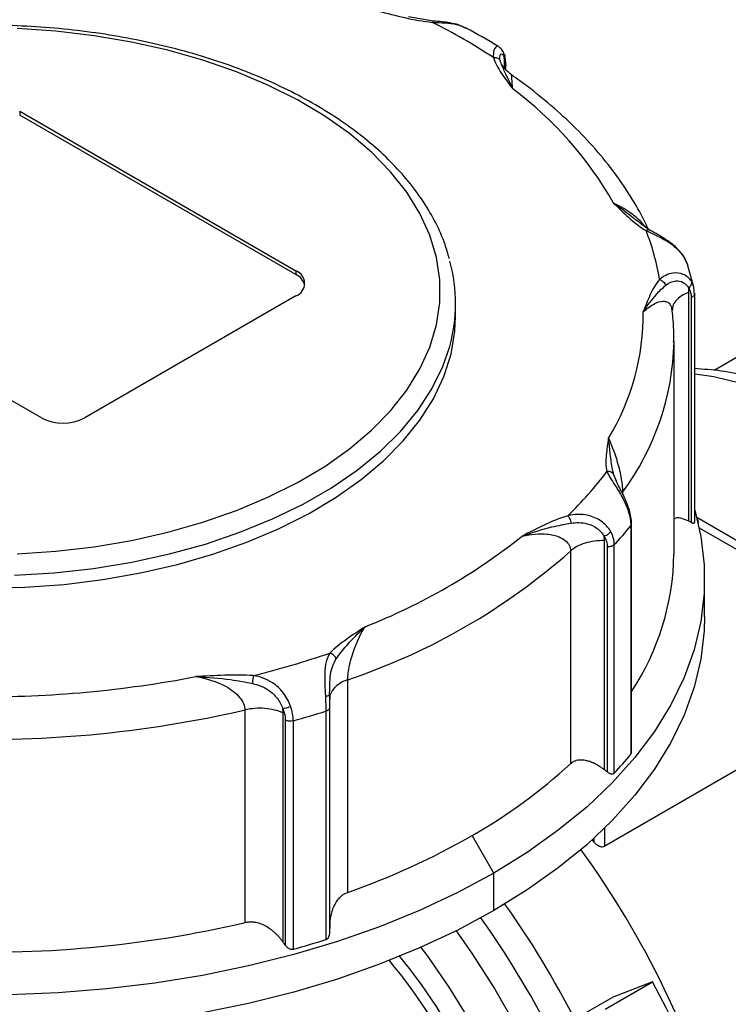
# Model space of a CAD drawing. Header units: inches. Extents: x 0 to 33, y 0 to 25.5.
# Tile 14 of 16: x 25 to 26.8, y 20.8 to 23.3. Entities that reach past the tile are written whole.
import ezdxf

# ---------------------------------------------------------------- set-up
doc = ezdxf.new("R2010")
doc.units = ezdxf.units.IN
doc.header["$LTSCALE"] = 3
doc.header["$MEASUREMENT"] = 0

msp = doc.modelspace()

# ---------------------------------------------------------------- linework, layer by layer
for p, q in [((26.0277, 23.3106), (25.964, 23.3215)), ((26.2104, 23.1903), (26.2104, 23.2044)), ((26.2129, 23.1923), (26.2129, 23.187)), ((26.2141, 23.1855), (26.2141, 23.1962)), ((24.965, 23.0788), (25.6749, 22.6689)), ((24.965, 23.0788), (24.965, 23.0691)), ((25.6749, 22.6593), (24.965, 23.0691)), ((26.5711, 22.7823), (26.5541, 22.7954)), ((26.5847, 22.773), (26.5611, 22.7893)), ((25.0207, 22.2913), (24.3108, 22.7011)), ((26.6816, 22.6838), (26.6735, 22.7015)), ((26.6751, 22.6993), (26.6808, 22.6854)), ((25.6749, 22.6689), (25.6749, 22.6593)), ((26.6963, 22.6294), (26.6808, 22.6854)), ((26.6845, 22.0257), (26.6845, 22.6143)), ((26.6989, 22.6077), (26.6973, 22.6268)), ((25.6749, 22.6047), (25.132, 22.2913)), ((26.6906, 22.6006), (26.6906, 22.0227)), ((26.6993, 22.0232), (26.6993, 22.61)), ((26.0851, 22.5524), (26.0851, 22.5846)), ((26.6421, 22.5698), (26.6418, 22.5672)), ((26.9623, 22.5364), (26.749, 22.4132)), ((26.6462, 21.9416), (26.6462, 22.4881)), ((26.4934, 22.1408), (26.4917, 22.1453)), ((26.498, 22.1285), (26.4934, 22.1408)), ((26.5148, 22.0948), (26.5148, 22.1017)), ((27.2938, 21.6948), (26.7046, 22.035)), ((26.5352, 22.0139), (26.5352, 21.4272)), ((26.5371, 21.4321), (26.5371, 22.0188)), ((26.7109, 22.0087), (27.2975, 21.67)), ((26.4673, 21.3874), (26.4673, 21.976)), ((26.4747, 21.9598), (26.4747, 21.3819)), ((26.4927, 21.379), (26.4927, 21.9657)), ((26.3802, 21.9492), (26.3802, 21.4027)), ((26.7249, 21.7809), (26.7249, 21.8773)), ((27.2975, 21.67), (26.4683, 21.1913)), ((25.8081, 21.0724), (25.8081, 21.6189)), ((25.7609, 21.5786), (25.7615, 21.5965)), ((25.5439, 21.5412), (25.5439, 20.9947)), ((25.6417, 20.9448), (25.6417, 21.5333)), ((25.7516, 21.5379), (25.7516, 20.9512)), ((25.7619, 20.9696), (25.7619, 21.5479)), ((25.6475, 21.5147), (25.6475, 20.9368)), ((25.6681, 20.9267), (25.6681, 21.5134)), ((26.4683, 21.1913), (26.4683, 21.2382)), ((26.1829, 21.122), (26.1273, 21.2184)), ((26.4404, 21.2022), (26.4362, 21.2079)), ((26.4404, 21.2118), (26.4404, 21.2022)), ((26.1829, 21.0255), (26.1829, 21.122)), ((26.4696, 20.7728), (26.5908, 20.8428)), ((26.5908, 20.8428), (26.4871, 20.8027)), ((26.3908, 20.7471), (26.4871, 20.8027))]:
    msp.add_line(p, q)
at = {"flags": 128}
for points in [[(24.9581, 21.9423), (25.0577, 21.9489), (25.1561, 21.9604), (25.2523, 21.9767), (25.3458, 21.9977), (25.4358, 22.0233), (25.5217, 22.0532), (25.6029, 22.0872), (25.6787, 22.1251), (25.7486, 22.1667), (25.8122, 22.2115), (25.8688, 22.2593), (25.9181, 22.3097), (25.9598, 22.3624), (25.9935, 22.417), (26.019, 22.473), (26.0361, 22.5301), (26.0447, 22.5878), (26.0447, 22.6457), (26.0361, 22.7034), (26.019, 22.7604), (25.9935, 22.8165), (25.9598, 22.871), (25.9181, 22.9237), (25.8688, 22.9741), (25.8122, 23.0219), (25.7486, 23.0667), (25.6787, 23.1083), (25.6029, 23.1462), (25.5217, 23.1803), (25.4358, 23.2102), (25.3458, 23.2357), (25.2523, 23.2567), (25.1561, 23.273), (25.0577, 23.2845), (24.9581, 23.2911)], [(24.8763, 21.8535), (24.978, 21.8561), (25.0789, 21.8636), (25.1784, 21.8759), (25.2758, 21.893), (25.3703, 21.9148), (25.4613, 21.9411), (25.5482, 21.9717), (25.6303, 22.0065), (25.7071, 22.045), (25.778, 22.0872), (25.8425, 22.1327), (25.9001, 22.1811), (25.9505, 22.2321), (25.9933, 22.2854), (26.0282, 22.3406), (26.055, 22.3973), (26.0734, 22.4551), (26.0833, 22.5136), (26.0851, 22.5524)], [(24.9516, 21.8871), (25.0537, 21.8934), (25.1546, 21.9046), (25.2535, 21.9208), (25.3496, 21.9418), (25.4424, 21.9673), (25.531, 21.9974), (25.6149, 22.0316), (25.6935, 22.0699), (25.7661, 22.1118), (25.8324, 22.1572), (25.8917, 22.2056), (25.9437, 22.2567), (25.988, 22.3103), (26.0243, 22.3658), (26.0523, 22.4229), (26.0701, 22.4746)], [(26.6993, 22.4046), (26.7484, 22.3972), (26.8189, 22.3802)], [(26.6993, 22.0544), (26.7152, 21.9866), (26.7238, 21.9138), (26.7238, 21.8409), (26.7152, 21.7681), (26.698, 21.6958), (26.6723, 21.6244), (26.6382, 21.5542), (26.5959, 21.4854), (26.5456, 21.4185), (26.4874, 21.3538), (26.4218, 21.2915), (26.3489, 21.2319), (26.2692, 21.1753), (26.1829, 21.122)], [(26.7249, 21.7809), (26.7238, 21.7444), (26.7152, 21.6716), (26.698, 21.5994), (26.6723, 21.528), (26.6382, 21.4577), (26.5959, 21.389), (26.5456, 21.3221), (26.4874, 21.2573), (26.4218, 21.195), (26.3489, 21.1354), (26.2692, 21.0789), (26.1829, 21.0255)], [(26.1829, 21.122), (26.0906, 21.0722), (25.9926, 21.0262), (25.8894, 20.9841), (25.7814, 20.9462), (25.6692, 20.9127), (25.5533, 20.8836), (25.4343, 20.8592), (25.3126, 20.8395), (25.1889, 20.8246), (25.0637, 20.8147), (24.9377, 20.8097)], [(26.1829, 21.0255), (26.0906, 20.9758), (25.9926, 20.9297), (25.8894, 20.8877), (25.7814, 20.8498), (25.6692, 20.8162), (25.5533, 20.7871), (25.4343, 20.7627)], [(26.0868, 20.9738), (26.1278, 20.9147), (26.1857, 20.8237), (26.2395, 20.7299)], [(25.9961, 20.9313), (26.0111, 20.9109), (26.0678, 20.8286), (26.1206, 20.7431)]]:
    msp.add_lwpolyline(points, dxfattribs=at)
for centre, radius, start, end in [((25.2844, 21.8425), 1.6417, 56.854, 63.1514), ((25.665, 22.3752), 0.9491, 29.5311, 53.3334), ((25.9923, 22.545), 0.625, 9.3444, 21.3398), ((25.6744, 22.5846), 0.4106, 344.465, 15.4126), ((25.6627, 22.6368), 0.0344, 290.7834, 69.2166), ((25.6572, 22.6216), 0.0416, 14.418, 64.8246), ((25.9528, 22.5581), 0.6145, 328.7256, 0.5902), ((25.9725, 22.5016), 0.6739, 323.5969, 358.6807), ((25.0763, 22.3987), 0.121, 242.6097, 297.3903), ((25.695, 22.7399), 0.9748, 314.1096, 323.0259), ((26.6916, 22.0228), 0.0175, 346.5553, 40.9052), ((25.7424, 22.6708), 1.0296, 316.7788, 320.3566), ((25.2679, 23.2338), 1.5905, 291.5755, 308.4191), ((25.2811, 23.1924), 1.6595, 288.5165, 311.4781), ((25.9821, 21.9531), 0.6641, 326.6835, 359.0081), ((24.9827, 23.9737), 2.4158, 283.9574, 288.8244), ((24.8778, 24.4203), 2.8452, 269.5167, 280.9318), ((24.877, 24.4287), 2.9635, 267.4432, 283.0053), ((24.9893, 23.9754), 2.5539, 285.4147, 287.3671), ((25.7424, 22.0841), 1.0296, 316.7788, 320.3566), ((25.4399, 22.428), 1.3912, 299.6099, 312.5254), ((25.1553, 22.921), 1.9605, 289.4513, 299.7224), ((24.4924, 19.7925), 2.3659, 15.7804, 35.9736), ((24.226, 19.6384), 2.4322, 27.1183, 35.2639), ((24.877, 23.8822), 2.9635, 267.4432, 283.0053), ((24.2061, 19.6269), 2.3842, 27.1187, 35.3722), ((24.9893, 23.3887), 2.5539, 285.4147, 287.3671), ((24.7957, 19.9688), 1.4542, 11.2081, 39.6885), ((24.7879, 19.9646), 1.4903, 11.2476, 39.2808)]:
    msp.add_arc(centre, radius, start, end)
msp.add_ellipse((25.7431, 20.5142), major_axis=(-0.8421, 1.3718), ratio=0.55852, start_param=3.126505, end_param=4.610636)
for points, knots in [([(25.8863, 23.336), (25.909, 23.3304), (25.9316, 23.3246), (25.9778, 23.3143), (26.0014, 23.3096), (26.0258, 23.3072)], [0, 0, 0, 0, 0.5, 0.5, 1, 1, 1, 1]), ([(26.0685, 22.7005), (26.0652, 22.7126), (26.0569, 22.7436), (26.0349, 22.7923), (26.0036, 22.8465), (25.9648, 22.8991), (25.9191, 22.9496), (25.8665, 22.9978), (25.8076, 23.0433), (25.7427, 23.0859), (25.6722, 23.1252), (25.5967, 23.1609), (25.5166, 23.193), (25.4324, 23.2211), (25.3448, 23.2452), (25.2542, 23.2651), (25.1612, 23.2807), (25.0665, 23.2919), (24.9705, 23.2986), (24.874, 23.3008), (24.7774, 23.2986), (24.6815, 23.2918), (24.5867, 23.2805), (24.4938, 23.2649), (24.4033, 23.245), (24.3157, 23.2209), (24.2316, 23.1927), (24.1517, 23.1605), (24.083, 23.1285), (24.0435, 23.1058), (24.0272, 23.0964)], [0, 0, 0, 0, 0.022708, 0.05845, 0.094407, 0.130598, 0.166998, 0.20356, 0.24023, 0.276961, 0.313718, 0.350473, 0.387213, 0.423933, 0.460631, 0.49731, 0.533972, 0.57062, 0.607258, 0.643892, 0.680525, 0.717161, 0.753804, 0.790458, 0.827129, 0.86382, 0.900536, 0.937279, 0.974052, 1, 1, 1, 1]), ([(26.0278, 23.3106), (26.0277, 23.3106), (26.0274, 23.311), (26.0268, 23.31), (26.0261, 23.3081), (26.0258, 23.3072)], [0, 0, 0, 0, 0.091854, 0.54593, 1, 1, 1, 1]), ([(26.0258, 23.3072), (26.0364, 23.3068), (26.0577, 23.306), (26.0882, 23.3029), (26.1041, 23.2958), (26.1118, 23.2924)], [0, 0, 0, 0, 0.336989, 0.679206, 1, 1, 1, 1]), ([(26.113, 23.292), (26.1064, 23.2951), (26.0936, 23.3012), (26.0644, 23.3074), (26.0422, 23.3094), (26.0277, 23.3107)], [0, 0, 0, 0, 0.269813, 0.525517, 1, 1, 1, 1]), ([(26.1968, 23.2438), (26.1956, 23.2445), (26.1686, 23.2617), (26.1396, 23.2775), (26.1119, 23.2927)], [0, 0, 0, 0, 0.0443026, 1, 1, 1, 1]), ([(26.1968, 23.2438), (26.1968, 23.2438), (26.1942, 23.2476), (26.1879, 23.2442), (26.1818, 23.2346), (26.1819, 23.2228), (26.182, 23.217)], [0, 0, 0, 0, 0.004024, 0.347344, 0.680555, 1, 1, 1, 1]), ([(26.2105, 23.2245), (26.2088, 23.2287), (26.2053, 23.2372), (26.1997, 23.2416), (26.1968, 23.2439)], [0, 0, 0, 0, 0.4905169, 1, 1, 1, 1]), ([(26.182, 23.217), (26.1852, 23.2174), (26.1928, 23.2165), (26.1982, 23.2121), (26.1999, 23.209)], [0, 0, 0, 0, 0.428571, 1, 1, 1, 1]), ([(26.1999, 23.209), (26.1982, 23.216), (26.1985, 23.2262), (26.2048, 23.2276), (26.2088, 23.2202), (26.2102, 23.2146)], [-0.2873702, -0.2873702, -0.2873702, -0.2873702, -0.1642115, -0.0821058, 0, 0, 0, 0]), ([(26.2104, 23.2245), (26.2105, 23.2245), (26.2112, 23.223), (26.2114, 23.2195), (26.2106, 23.2163), (26.2102, 23.2146)], [0, 0, 0, 0, 0.010498, 0.505252, 1, 1, 1, 1]), ([(26.214, 23.1973), (26.2138, 23.2025), (26.2134, 23.2131), (26.2115, 23.2207), (26.2105, 23.2245)], [0, 0, 0, 0, 0.497055, 1, 1, 1, 1]), ([(26.182, 23.217), (26.1862, 23.203), (26.1942, 23.1893), (26.2121, 23.1627), (26.2221, 23.1496), (26.2318, 23.1365)], [0, 0, 0, 0, 0.5, 0.5, 1, 1, 1, 1]), ([(26.2318, 23.1365), (26.2318, 23.1366), (26.2317, 23.1367), (26.2243, 23.1536), (26.2141, 23.174), (26.2039, 23.1962), (26.2009, 23.2047), (26.1999, 23.209)], [-0.3766995, -0.3766995, -0.3766995, -0.3766995, -0.3750662, -0.3750662, -0.1500265, -0.0750132, 0, 0, 0, 0]), ([(26.2283, 23.1726), (26.2232, 23.1768), (26.2129, 23.1853), (26.2062, 23.1965), (26.2054, 23.1965), (26.205, 23.1964)], [0, 0, 0, 0, 0.357273, 0.719886, 1, 1, 1, 1]), ([(26.2138, 23.1973), (26.214, 23.1966), (26.2143, 23.1949), (26.2134, 23.1933), (26.2129, 23.1923)], [0, 0, 0, 0, 0.381562, 1, 1, 1, 1]), ([(26.2318, 23.1365), (26.2311, 23.1458), (26.2299, 23.1621), (26.2287, 23.1726), (26.2284, 23.1722), (26.2283, 23.172)], [0, 0, 0, 0, 0.489043, 0.864029, 1, 1, 1, 1]), ([(26.5799, 22.7763), (26.5784, 22.7798), (26.5667, 22.8059), (26.5397, 22.8537), (26.4962, 22.9188), (26.4451, 22.982), (26.3872, 23.043), (26.3223, 23.1015), (26.2686, 23.1442), (26.2358, 23.1671), (26.2285, 23.1722)], [0, 0, 0, 0, 0.0230857, 0.1762904, 0.3302284, 0.4852003, 0.6410559, 0.7975972, 0.9546189, 1, 1, 1, 1]), ([(26.4909, 22.843), (26.5036, 22.8308), (26.516, 22.8185), (26.5428, 22.7944), (26.5572, 22.7826), (26.5744, 22.7724)], [0, 0, 0, 0, 0.5, 0.5, 1, 1, 1, 1]), ([(26.5738, 22.7806), (26.57, 22.7851), (26.5576, 22.8), (26.5293, 22.8229), (26.5048, 22.8358), (26.4909, 22.843)], [0, 0, 0, 0, 0.15683, 0.522799, 1, 1, 1, 1]), ([(26.5541, 22.7954), (26.5489, 22.7993), (26.5268, 22.8162), (26.5065, 22.8314), (26.4909, 22.843)], [0, 0, 0, 0, 0.232166, 1, 1, 1, 1]), ([(26.5838, 22.7734), (26.5833, 22.7737), (26.5818, 22.7745), (26.5785, 22.7743), (26.5758, 22.773), (26.5744, 22.7724)], [0, 0, 0, 0, 0.200321, 0.600163, 1, 1, 1, 1]), ([(26.5744, 22.7724), (26.5923, 22.7639), (26.6324, 22.7472), (26.6665, 22.715), (26.6751, 22.6993)], [0, 0, 0, 0, 0.164084, 0.287147, 0.287147, 0.287147, 0.287147]), ([(26.6735, 22.7015), (26.6676, 22.71), (26.6562, 22.7266), (26.631, 22.7462), (26.6057, 22.7614), (26.5908, 22.7697), (26.5835, 22.7738)], [0, 0, 0, 0, 0.2675594, 0.5234929, 0.7667645, 1, 1, 1, 1]), ([(26.6751, 22.6993), (26.6749, 22.7001), (26.6746, 22.701), (26.6736, 22.7014), (26.6734, 22.7015)], [0, 0, 0, 0, 0.847201, 1, 1, 1, 1]), ([(26.6908, 22.6421), (26.6857, 22.6502), (26.671, 22.6625), (26.6387, 22.6659), (26.6183, 22.6549), (26.609, 22.6465)], [-0.2873707, -0.2873707, -0.2873707, -0.2873707, -0.2052648, -0.1231589, 0, 0, 0, 0]), ([(26.609, 22.6465), (26.598, 22.6337), (26.5907, 22.6199), (26.578, 22.5923), (26.5728, 22.5783), (26.5673, 22.5644)], [0, 0, 0, 0, 0.5, 0.5, 1, 1, 1, 1]), ([(26.609, 22.6465), (26.612, 22.6456), (26.6188, 22.642), (26.6237, 22.6357), (26.6253, 22.632)], [0, 0, 0, 0, 0.428571, 1, 1, 1, 1]), ([(26.6253, 22.632), (26.6326, 22.6379), (26.6476, 22.6453), (26.6704, 22.6412), (26.6806, 22.6312), (26.6841, 22.6247)], [-0.2873707, -0.2873707, -0.2873707, -0.2873707, -0.1642118, -0.0821059, 0, 0, 0, 0]), ([(26.6908, 22.6421), (26.6915, 22.6398), (26.6914, 22.6337), (26.6873, 22.6275), (26.6841, 22.6247)], [0, 0, 0, 0, 0.428571, 1, 1, 1, 1]), ([(26.6974, 22.6255), (26.6973, 22.6263), (26.6966, 22.6326), (26.6935, 22.6376), (26.6908, 22.6421)], [0, 0, 0, 0, 0.119242, 1, 1, 1, 1]), ([(26.5673, 22.5644), (26.5674, 22.5645), (26.5675, 22.5646), (26.5787, 22.5808), (26.5932, 22.6003), (26.6125, 22.6209), (26.6208, 22.6284), (26.6253, 22.632)], [-0.3766637, -0.3766637, -0.3766637, -0.3766637, -0.3749763, -0.3749763, -0.1499905, -0.0749953, 0, 0, 0, 0]), ([(26.6845, 22.6143), (26.6777, 22.6112), (26.6641, 22.605), (26.6503, 22.5922), (26.6424, 22.5802), (26.6422, 22.5725), (26.6421, 22.5698)], [0, 0, 0, 0, 0.282258, 0.564516, 0.846774, 1, 1, 1, 1]), ([(26.6991, 22.6115), (26.6993, 22.6104), (26.6996, 22.6091), (26.6989, 22.6079), (26.6988, 22.6077)], [0, 0, 0, 0, 0.819604, 1, 1, 1, 1]), ([(26.5673, 22.5644), (26.5772, 22.572), (26.5946, 22.5856), (26.6152, 22.592), (26.628, 22.59), (26.6356, 22.5851), (26.6382, 22.5787), (26.6394, 22.5758)], [0, 0, 0, 0, 0.3544618, 0.626231, 0.7709109, 0.8990403, 1, 1, 1, 1]), ([(26.6988, 22.6077), (26.6984, 22.6069), (26.6977, 22.6051), (26.6949, 22.6026), (26.6921, 22.6012), (26.6906, 22.6006)], [0, 0, 0, 0, 0.280549, 0.640275, 1, 1, 1, 1]), ([(26.6394, 22.5758), (26.6396, 22.5755), (26.6405, 22.5738), (26.6406, 22.5711), (26.6407, 22.5689)], [0, 0, 0, 0, 0.210733, 1, 1, 1, 1]), ([(26.6452, 22.4859), (26.6455, 22.4983), (26.646, 22.5273), (26.6426, 22.5561), (26.6406, 22.5727)], [0, 0, 0, 0, 0.426809, 1, 1, 1, 1]), ([(27.9569, 20.7925), (27.9568, 20.813), (27.9566, 20.8615), (27.9495, 20.9408), (27.9368, 21.0292), (27.9184, 21.1189), (27.8946, 21.2093), (27.8655, 21.3), (27.8316, 21.3903), (27.7928, 21.4797), (27.7495, 21.5678), (27.702, 21.654), (27.6505, 21.7379), (27.5953, 21.819), (27.5367, 21.8967), (27.4751, 21.9706), (27.4107, 22.0403), (27.344, 22.1054), (27.2752, 22.1654), (27.2047, 22.22), (27.1328, 22.2688), (27.06, 22.3113), (26.9866, 22.3473), (26.913, 22.3765), (26.8397, 22.3982), (26.7683, 22.4129), (26.7219, 22.4162), (26.6993, 22.4179)], [0, 0, 0, 0, 0.029814, 0.070432, 0.111015, 0.151541, 0.192005, 0.232408, 0.272759, 0.313068, 0.353348, 0.393614, 0.433879, 0.474156, 0.514456, 0.554796, 0.59519, 0.635651, 0.676193, 0.716823, 0.757547, 0.798356, 0.839229, 0.880103, 0.920882, 0.96144, 1, 1, 1, 1]), ([(26.478, 22.239), (26.4759, 22.2248), (26.4734, 22.2107), (26.4705, 22.1821), (26.4702, 22.1677), (26.4738, 22.1536)], [0, 0, 0, 0, 0.5, 0.5, 1, 1, 1, 1]), ([(26.5148, 22.1017), (26.5148, 22.1121), (26.5118, 22.1387), (26.4984, 22.1904), (26.4857, 22.223), (26.478, 22.239)], [-3.8643299, -3.8643299, -3.8643299, -3.8643299, -3.6454675, -3.4266052, -3.0983116, -3.0983116, -3.0983116, -3.0983116]), ([(26.4917, 22.1453), (26.4881, 22.1574), (26.485, 22.1769), (26.4812, 22.209), (26.4794, 22.2272), (26.4781, 22.2388), (26.4781, 22.2389), (26.478, 22.239)], [-0.0016885, -0.0016885, -0.0016885, -0.0016885, 0.1483014, 0.2232963, 0.3732861, 0.3732861, 0.3749746, 0.3749746, 0.3749746, 0.3749746]), ([(26.4917, 22.1453), (26.4904, 22.1476), (26.4857, 22.1524), (26.4781, 22.1539), (26.4738, 22.1536)], [0, 0, 0, 0, 0.428571, 1, 1, 1, 1]), ([(26.4738, 22.1536), (26.4781, 22.1439), (26.4904, 22.125), (26.5135, 22.0883), (26.5248, 22.0636), (26.5287, 22.0513)], [0, 0, 0, 0, 0.123063, 0.205105, 0.287147, 0.287147, 0.287147, 0.287147]), ([(26.5314, 22.0546), (26.5287, 22.0626), (26.5234, 22.0781), (26.5129, 22.0991), (26.5033, 22.117), (26.4989, 22.1267), (26.4967, 22.1315)], [0, 0, 0, 0, 0.269846, 0.525565, 0.767957, 1, 1, 1, 1]), ([(26.5287, 22.0513), (26.5309, 22.0527), (26.5321, 22.0544), (26.5309, 22.0554), (26.5305, 22.0556)], [0, 0, 0, 0, 0.5714286, 0.75, 0.75, 0.75, 0.75]), ([(26.5371, 22.0194), (26.5368, 22.0251), (26.5363, 22.0363), (26.533, 22.0485), (26.5314, 22.0546)], [0, 0, 0, 0, 0.502271, 1, 1, 1, 1]), ([(26.3735, 22.0399), (26.3516, 22.0333), (26.3316, 22.0247), (26.2932, 22.0066), (26.2748, 21.9971), (26.2562, 21.9877)], [0, 0, 0, 0, 0.5, 0.5, 1, 1, 1, 1]), ([(26.4832, 21.9997), (26.4773, 22.0098), (26.4603, 22.0281), (26.4197, 22.0452), (26.3896, 22.0437), (26.3735, 22.0399)], [-0.287367, -0.287367, -0.287367, -0.287367, -0.2052621, -0.1231573, 0, 0, 0, 0]), ([(26.3735, 22.0399), (26.375, 22.0383), (26.3786, 22.0327), (26.3811, 22.025), (26.3819, 22.0209)], [0, 0, 0, 0, 0.428571, 1, 1, 1, 1]), ([(26.6845, 22.0257), (26.6784, 22.0284), (26.6666, 22.0335), (26.653, 22.0358), (26.6482, 22.0323), (26.6462, 22.0308)], [0, 0, 0, 0, 0.382046, 0.73263, 1, 1, 1, 1]), ([(26.2562, 21.9877), (26.2564, 21.9878), (26.2565, 21.9878), (26.282, 21.9971), (26.3157, 22.0076), (26.3572, 22.0167), (26.3737, 22.0196), (26.3819, 22.0209)], [-0.3768145, -0.3768145, -0.3768145, -0.3768145, -0.3754002, -0.3754002, -0.1501601, -0.07508, 0, 0, 0, 0]), ([(26.3819, 22.0209), (26.3955, 22.0229), (26.4194, 22.0229), (26.45, 22.0089), (26.4625, 21.9946), (26.4668, 21.9866)], [-0.287367, -0.287367, -0.287367, -0.287367, -0.1642097, -0.0821049, 0, 0, 0, 0]), ([(26.5352, 22.0139), (26.5359, 22.0149), (26.5371, 22.0167), (26.537, 22.0186), (26.537, 22.0194)], [0, 0, 0, 0, 0.558364, 1, 1, 1, 1]), ([(26.6906, 22.0227), (26.6914, 22.0224), (26.6927, 22.0218), (26.6945, 22.0212), (26.696, 22.0209), (26.697, 22.0209), (26.698, 22.0211), (26.6988, 22.0216), (26.6994, 22.0229), (26.6992, 22.0242), (26.6991, 22.0248)], [0, 0, 0, 0, 0.1417432, 0.2724747, 0.3925077, 0.5022471, 0.5425752, 0.7046849, 0.8558305, 1, 1, 1, 1]), ([(26.2562, 21.9877), (26.2786, 21.9926), (26.3137, 21.9955), (26.3562, 21.9861), (26.3767, 21.9695), (26.3802, 21.9544), (26.3802, 21.9492)], [1.7365896, 1.7365896, 1.7365896, 1.7365896, 2.0101609, 2.1743038, 2.3931609, 2.5025894, 2.5025894, 2.5025894, 2.5025894]), ([(26.4832, 21.9997), (26.4819, 21.9975), (26.4774, 21.9923), (26.4706, 21.9881), (26.4668, 21.9866)], [0, 0, 0, 0, 0.428571, 1, 1, 1, 1]), ([(26.4673, 21.976), (26.4501, 21.9764), (26.4327, 21.974), (26.4023, 21.9647), (26.3893, 21.9576), (26.3802, 21.9492)], [0, 0, 0, 0, 0.5, 0.5, 1, 1, 1, 1]), ([(26.4927, 21.9657), (26.4909, 21.9639), (26.4883, 21.9623), (26.482, 21.9602), (26.4783, 21.9597), (26.4747, 21.9598)], [0, 0, 0, 0, 0.5, 0.5, 1, 1, 1, 1]), ([(25.8527, 21.7548), (25.8365, 21.744), (25.82, 21.7334), (25.7886, 21.7112), (25.7737, 21.6997), (25.7622, 21.6871)], [0, 0, 0, 0, 0.5, 0.5, 1, 1, 1, 1]), ([(25.7783, 21.6724), (25.7858, 21.6838), (25.7999, 21.7013), (25.8257, 21.7292), (25.8417, 21.7447), (25.8525, 21.7546), (25.8526, 21.7547), (25.8527, 21.7548)], [-0.0016964, -0.0016964, -0.0016964, -0.0016964, 0.148288, 0.2232802, 0.3732646, 0.3732646, 0.374961, 0.374961, 0.374961, 0.374961]), ([(25.8081, 21.6189), (25.8081, 21.6293), (25.8106, 21.6491), (25.8235, 21.6996), (25.8392, 21.7341), (25.8527, 21.7548)], [2.3322046, 2.3322046, 2.3322046, 2.3322046, 2.5510642, 2.6604939, 3.0982131, 3.0982131, 3.0982131, 3.0982131]), ([(25.7622, 21.6871), (25.7537, 21.6747), (25.7465, 21.6442), (25.7495, 21.5964), (25.7505, 21.5767)], [0, 0, 0, 0, 0.164084, 0.287147, 0.287147, 0.287147, 0.287147]), ([(25.7783, 21.6724), (25.7772, 21.6752), (25.7729, 21.6817), (25.7661, 21.6859), (25.7622, 21.6871)], [0, 0, 0, 0, 0.428571, 1, 1, 1, 1]), ([(25.7616, 21.589), (25.7616, 21.5949), (25.7614, 21.6099), (25.7633, 21.6329), (25.7685, 21.655), (25.775, 21.6666), (25.7783, 21.6724)], [0, 0, 0, 0, 0.182638, 0.457776, 0.729219, 1, 1, 1, 1]), ([(25.5654, 21.6292), (25.541, 21.6312), (25.516, 21.631), (25.4666, 21.6294), (25.442, 21.628), (25.4173, 21.6267)], [0, 0, 0, 0, 0.5, 0.5, 1, 1, 1, 1]), ([(25.4173, 21.6267), (25.4451, 21.6223), (25.4898, 21.6082), (25.534, 21.5743), (25.5439, 21.5516), (25.5439, 21.5412)], [0, 0, 0, 0, 0.328289, 0.5471483, 0.7660077, 0.7660077, 0.7660077, 0.7660077]), ([(25.4173, 21.6267), (25.4176, 21.6267), (25.4178, 21.6267), (25.4478, 21.6255), (25.4878, 21.6223), (25.5357, 21.6146), (25.5539, 21.611), (25.5628, 21.609)], [-0.3766634, -0.3766634, -0.3766634, -0.3766634, -0.3749754, -0.3749754, -0.1499901, -0.0749951, 0, 0, 0, 0]), ([(25.5654, 21.6292), (25.5649, 21.6273), (25.5638, 21.6213), (25.563, 21.6133), (25.5628, 21.609)], [0, 0, 0, 0, 0.428571, 1, 1, 1, 1]), ([(25.6611, 21.5504), (25.6567, 21.5625), (25.6438, 21.5864), (25.6106, 21.6173), (25.5823, 21.6267), (25.5654, 21.6292)], [-0.2873707, -0.2873707, -0.2873707, -0.2873707, -0.2052648, -0.1231589, 0, 0, 0, 0]), ([(25.5628, 21.609), (25.5774, 21.6057), (25.6011, 21.5968), (25.6279, 21.572), (25.6379, 21.5535), (25.6413, 21.5441)], [-0.2873707, -0.2873707, -0.2873707, -0.2873707, -0.1642118, -0.0821059, 0, 0, 0, 0]), ([(25.8081, 21.6189), (25.7935, 21.6137), (25.7813, 21.6061), (25.765, 21.5886), (25.761, 21.5786), (25.7616, 21.5686)], [0, 0, 0, 0, 0.5, 0.5, 1, 1, 1, 1]), ([(25.7505, 21.5767), (25.7521, 21.5768), (25.7554, 21.5772), (25.759, 21.5779), (25.7602, 21.5784), (25.7609, 21.5786)], [0, 0, 0, 0, 0.338438, 0.676879, 1, 1, 1, 1]), ([(25.7609, 21.5786), (25.7609, 21.5787), (25.7617, 21.5789), (25.7616, 21.5792), (25.7616, 21.5795)], [0, 0, 0, 0, 0.043012, 1, 1, 1, 1]), ([(25.6611, 21.5504), (25.6583, 21.549), (25.6512, 21.5459), (25.6443, 21.5443), (25.6413, 21.5441)], [0, 0, 0, 0, 0.428571, 1, 1, 1, 1]), ([(25.7516, 21.5379), (25.7543, 21.5388), (25.7599, 21.5417), (25.762, 21.5459), (25.7619, 21.5483)], [0, 0, 0, 0, 0.428571, 1, 1, 1, 1]), ([(25.6417, 21.5333), (25.6281, 21.5395), (25.6117, 21.5435), (25.5775, 21.5462), (25.5599, 21.5449), (25.5439, 21.5412)], [0, 0, 0, 0, 0.5, 0.5, 1, 1, 1, 1]), ([(25.6681, 21.5134), (25.6648, 21.5125), (25.6611, 21.5121), (25.6538, 21.5125), (25.6504, 21.5134), (25.6475, 21.5147)], [0, 0, 0, 0, 0.5, 0.5, 1, 1, 1, 1]), ([(26.5352, 21.4272), (26.5356, 21.4278), (26.5363, 21.4289), (26.5371, 21.4311), (26.537, 21.4329), (26.5369, 21.4339)], [0, 0, 0, 0, 0.320781, 0.652772, 1, 1, 1, 1]), ([(26.4673, 21.3874), (26.4653, 21.3889), (26.4614, 21.3918), (26.4554, 21.3957), (26.4495, 21.3992), (26.4438, 21.4023), (26.4381, 21.405), (26.4325, 21.4073), (26.4269, 21.4092), (26.4192, 21.4113), (26.4096, 21.4128), (26.3997, 21.4122), (26.3918, 21.41), (26.3855, 21.4071), (26.382, 21.4041), (26.3802, 21.4027)], [0, 0, 0, 0, 0.067804, 0.133717, 0.197907, 0.260554, 0.321855, 0.382014, 0.441253, 0.499799, 0.63036, 0.753113, 0.837457, 0.919192, 1, 1, 1, 1]), ([(26.4747, 21.3819), (26.4755, 21.3813), (26.4773, 21.3801), (26.4798, 21.3787), (26.4821, 21.3777), (26.4839, 21.3772), (26.4859, 21.3768), (26.4881, 21.3767), (26.4907, 21.3774), (26.492, 21.3785), (26.4927, 21.379)], [0, 0, 0, 0, 0.141743, 0.272475, 0.392508, 0.502247, 0.542575, 0.704685, 0.85583, 1, 1, 1, 1]), ([(26.4404, 21.2022), (26.4421, 21.1999), (26.4441, 21.1979), (26.4485, 21.1942), (26.4509, 21.1927), (26.4559, 21.1905), (26.4586, 21.1898), (26.4638, 21.1896), (26.4662, 21.1901), (26.4683, 21.1913)], [0, 0, 0, 0, 0.25, 0.25, 0.5, 0.5, 0.75, 0.75, 1, 1, 1, 1]), ([(25.8081, 21.0724), (25.8068, 21.0719), (25.8041, 21.0709), (25.8002, 21.0689), (25.7965, 21.0667), (25.7929, 21.0641), (25.7895, 21.0613), (25.7841, 21.0562), (25.7775, 21.0478), (25.7711, 21.0358), (25.7664, 21.0229), (25.7633, 21.0095), (25.7616, 20.9952), (25.7616, 20.9852), (25.7616, 20.9801)], [0, 0, 0, 0, 0.040415, 0.080849, 0.121518, 0.162637, 0.204412, 0.247042, 0.36977, 0.500367, 0.618089, 0.739499, 0.866302, 1, 1, 1, 1]), ([(25.6417, 20.9448), (25.6401, 20.9469), (25.6369, 20.9511), (25.6319, 20.9571), (25.6268, 20.9627), (25.6215, 20.9679), (25.6161, 20.9726), (25.6106, 20.977), (25.6049, 20.981), (25.5966, 20.9861), (25.5857, 20.9914), (25.5732, 20.9951), (25.5623, 20.9964), (25.5529, 20.9964), (25.5469, 20.9952), (25.5439, 20.9947)], [0, 0, 0, 0, 0.067804, 0.133717, 0.197907, 0.260554, 0.321855, 0.382014, 0.441253, 0.499799, 0.63036, 0.753113, 0.837457, 0.919192, 1, 1, 1, 1]), ([(25.7516, 20.9512), (25.7522, 20.9515), (25.7534, 20.9519), (25.7552, 20.953), (25.7567, 20.9544), (25.7581, 20.956), (25.7599, 20.9589), (25.7616, 20.9637), (25.7618, 20.9681), (25.7619, 20.9705)], [0, 0, 0, 0, 0.086108, 0.174093, 0.264904, 0.359403, 0.458357, 0.704711, 1, 1, 1, 1]), ([(25.6475, 20.9368), (25.6482, 20.9359), (25.6496, 20.9341), (25.6519, 20.9318), (25.6542, 20.9299), (25.6561, 20.9287), (25.6583, 20.9275), (25.661, 20.9265), (25.6647, 20.926), (25.667, 20.9265), (25.6681, 20.9267)], [0, 0, 0, 0, 0.141743, 0.272475, 0.392508, 0.502247, 0.542575, 0.704685, 0.85583, 1, 1, 1, 1])]:
    msp.add_open_spline(points, degree=3, knots=knots)
for points in [[(26.2104, 23.2044), (26.2104, 23.2079), (26.2103, 23.2113), (26.2102, 23.2146)], [(26.2102, 23.2146), (26.212, 23.2092), (26.2129, 23.2015), (26.2129, 23.1923)], [(26.6841, 22.6247), (26.6883, 22.6181), (26.6906, 22.6098), (26.6906, 22.6006)], [(26.6845, 22.6143), (26.6845, 22.6178), (26.6844, 22.6213), (26.6841, 22.6246)], [(26.5287, 22.0513), (26.5329, 22.0384), (26.5352, 22.0254), (26.5352, 22.0139)], [(26.6906, 22.0227), (26.6886, 22.0237), (26.6866, 22.0247), (26.6845, 22.0257)], [(26.4673, 21.976), (26.4673, 21.9795), (26.4671, 21.9831), (26.4668, 21.9866)], [(26.4668, 21.9866), (26.4719, 21.9783), (26.4747, 21.969), (26.4747, 21.9598)], [(26.4927, 21.9657), (26.4927, 21.9772), (26.4893, 21.989), (26.4832, 21.9997)], [(25.7505, 21.5767), (25.7512, 21.5629), (25.7516, 21.5494), (25.7516, 21.5379)], [(25.7619, 21.5483), (25.7619, 21.5575), (25.7618, 21.5684), (25.7616, 21.5795)], [(25.6681, 21.5134), (25.6681, 21.5249), (25.6656, 21.5377), (25.6611, 21.5504)], [(25.6417, 21.5333), (25.6417, 21.5369), (25.6415, 21.5404), (25.6412, 21.5441)], [(25.6413, 21.5441), (25.6453, 21.5341), (25.6475, 21.5239), (25.6475, 21.5147)], [(26.4747, 21.3819), (26.4722, 21.3838), (26.4698, 21.3856), (26.4673, 21.3874)], [(25.6475, 20.9368), (25.6455, 20.9395), (25.6436, 20.9421), (25.6417, 20.9448)]]:
    msp.add_open_spline(points, degree=3)

doc.saveas('drawing.dxf')
